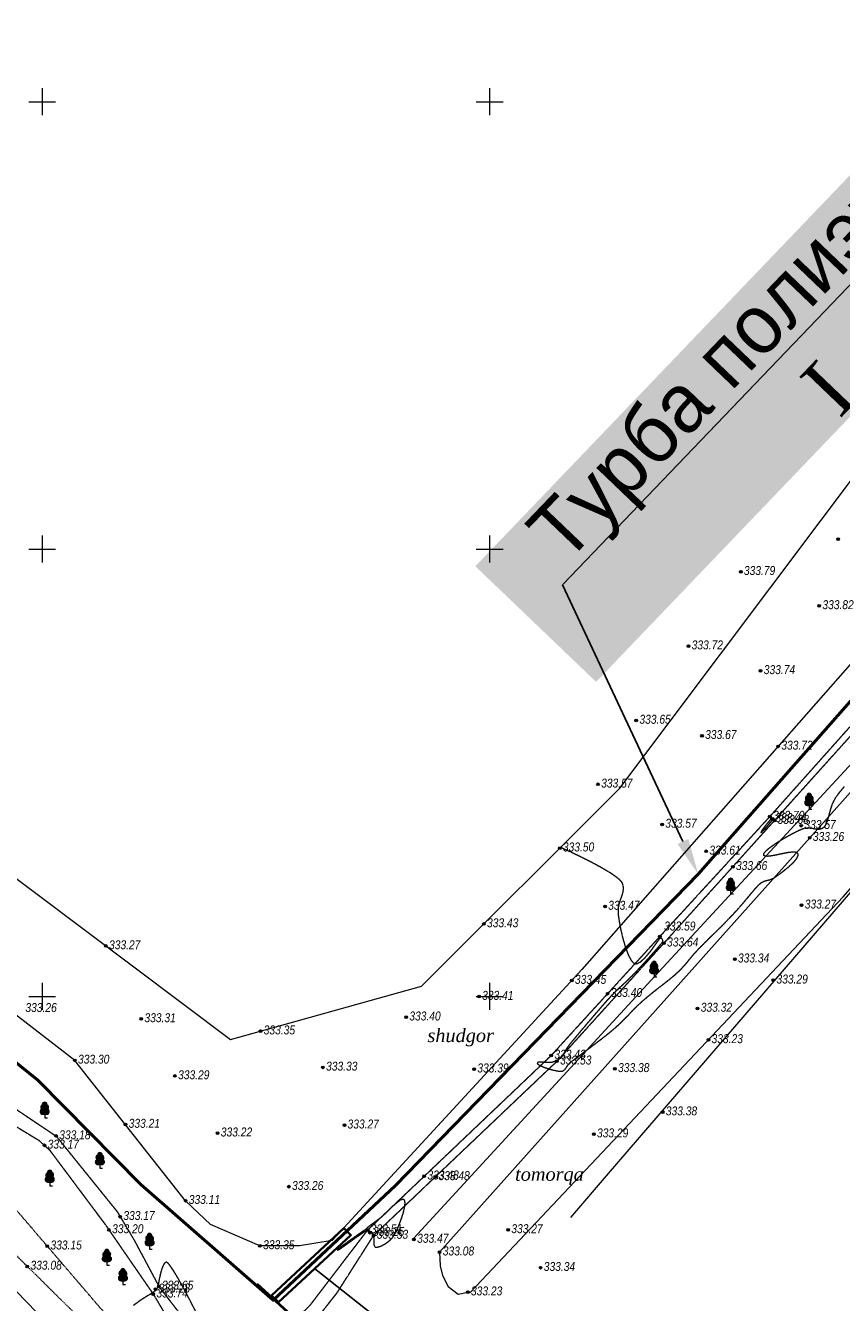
# Model space of a CAD drawing. Header units: millimetres. Extents: x 3960971 to 4113015, y -456608 to 60100.
# Tile 56 of 61: x 4084503 to 4093621, y -54319 to -40046. Entities that reach past the tile are written whole.
import ezdxf
from ezdxf import colors
from ezdxf.entities.mleader import LeaderData, LeaderLine
from ezdxf.enums import TextEntityAlignment as Align
from ezdxf.math import Vec2, Vec3

# ---------------------------------------------------------------- set-up
doc = ezdxf.new("R2010")
doc.units = ezdxf.units.MM
for name, pattern in [('Auto_Street_NotBorder_Line_m1', [3, 1.5, -1.5]), ('Hydrotech_Dry_Grooves_m1', [1, 1, 0]), ('Relef_Horizontal_Basic_m1', [1, 1, 0])]:
    doc.linetypes.add(name, pattern=pattern)
for name, color, linetype, lineweight, true_color in [('AUTO#_ROADS_EXIST_L', 7, 'Continuous', 15, 0x000000), ('GREEN_VGTAT_#####_L', 7, 'Continuous', 15, 0x000000), ('GREEN_VGTAT_#####_T', 7, 'Continuous', 15, 0x000000), ('GREEN_VGTAT_CNTUR_P', 7, 'Continuous', 15, 0x000000), ('GREEN_VGTAT_SRVEY_B', 7, 'Continuous', 15, 0x000000)]:
    doc.layers.add(name, color=color, linetype=linetype, lineweight=lineweight, true_color=true_color)
for name, color, linetype, true_color in [('GEODS_POINT_GRID#_B', 7, 'Continuous', 0x000000), ('HYDRO_TECHN_CANAL_L', 7, 'Continuous', 0x000000), ('RELEF_HRZNT_BASIC_L', 7, 'Continuous', 0x000000), ('RELEF_POINT_PICKT_B', 7, 'Continuous', 0x000000), ('RELEF_POINT_PICKT_T', 7, 'Continuous', 0x000000)]:
    doc.layers.add(name, color=color, linetype=linetype, true_color=true_color)
doc.styles.add('БМ-431 (Times New Roman К)', font='timesi.ttf', dxfattribs={"height": 1})
doc.styles.add('Д-431 (Arial Narrow К)', font='ARIALNI.TTF', dxfattribs={"height": 1})
doc.linetypes.add('Stripe_Woody_Plant_2_10_L4_m1', pattern='A,0,[2,Topography.shx,S=4,R=0,X=0.4,Y=0],-12', length=12)
doc.linetypes.add('Vegetation_Line_Contour_Manual_m1', pattern='A,0,[3,Topography.shx,S=1,R=0,X=0,Y=0],-1.5', length=1.5)

# ---------------------------------------------------------------- blocks, each defined once
blk = doc.blocks.new('PointHight_m1')
at = {"layer": 'RELEF_POINT_PICKT_B', "linetype": 'Continuous', "lineweight": 15, "true_color": 0x000000}
h = blk.add_hatch(color=18, dxfattribs=at)
edge = h.paths.add_edge_path()
edge.add_arc((0, 0), 0.3, 0, 360)
at = {"layer": 'RELEF_POINT_PICKT_B', "color": 18, "linetype": 'Continuous', "lineweight": 15, "true_color": 0x000000}
blk.add_circle((0, 0), 0.3, dxfattribs=at)
blk.add_point((0, 0), dxfattribs=at)
blk = doc.blocks.new('CrossCoord_m1')
at = {"layer": 'GEODS_POINT_GRID#_B', "color": 3, "lineweight": 20, "true_color": 0x00ff00, "flags": 128}
for points in [[(0, 3), (0, -3)], [(-3, 0), (3, 0)]]:
    blk.add_lwpolyline(points, dxfattribs=at)
blk = doc.blocks.new('GreenBroadleaf_m1')
at = {"layer": 'GREEN_VGTAT_SRVEY_B', "linetype": 'Continuous', "lineweight": 13, "true_color": 0xfffffe}
h = blk.add_hatch(color=7, dxfattribs=at)
h.dxf.hatch_style = 1
edge = h.paths.add_edge_path()
edge.add_line((-0.48, 0.8), (0.48, 0.8))
edge.add_arc((0.41, 1.41), 0.612, 276.5567, 421.5805)
edge.add_arc((0.28, 2.38), 0.602, 314.3499, 428.7548)
edge.add_arc((0, 3), 0.501, 352.9771, 449.7089)
edge.add_arc((0, 3), 0.501, 90.2911, 187.0229)
edge.add_arc((-0.28, 2.38), 0.602, 111.2452, 225.6501)
edge.add_arc((-0.41, 1.41), 0.612, 118.4195, 263.4433)
at = {"layer": 'GREEN_VGTAT_SRVEY_B', "color": 18, "linetype": 'Continuous', "lineweight": 13, "true_color": 0x000000}
blk.add_line((-0.48, 0.8), (0.48, 0.8), dxfattribs=at)
blk.add_lwpolyline([(0, 0.8), (0, 0), (0.6, 0)], dxfattribs=at)
for centre, radius, start, end in [((-0.28, 2.38), 0.602, 111.2452, 225.6501), ((0, 3), 0.501, 90.2911, 187.0229), ((0, 3), 0.501, 352.9771, 89.7089), ((0.28, 2.38), 0.602, 314.3499, 68.7548), ((-0.41, 1.41), 0.612, 118.4195, 263.4433), ((0.41, 1.41), 0.612, 276.5567, 61.5805)]:
    blk.add_arc(centre, radius, start, end, dxfattribs=at)

msp = doc.modelspace()

# ---------------------------------------------------------------- linework, layer by layer
at = {"color": 92, "lineweight": 50, "elevation": 33518.676}
msp.add_lwpolyline([(4107255.587, -31365.521), (4104593.678, -35480.14), (4099224.138, -41344.949), (4092020.541, -49531.043), (4088637.491, -53011.703), (4087271.205, -54293.913), (4085792.593, -53000.153), (4084640.567, -51833.3), (4081986.026, -49691.219), (4080521.382, -48440.853), (4077414.393, -46351.828), (4074372.685, -44434.152)], dxfattribs=at)
at = {"color": 7, "lineweight": 35}
msp.add_lwpolyline([(4088060.685, -53489.891), (4087251.785, -54241.573), (4087329.419, -54317.101), (4088138.318, -53565.418)], close=True, dxfattribs=at)
at = {"color": 7, "lineweight": 25}
msp.add_lwpolyline([(4092435.294, -55357.531), (4089921.096, -55670.934), (4087733.869, -53941.259)], dxfattribs=at)
at = {"color": 7, "lineweight": 40}
msp.add_lwpolyline([(4087470.462, -54462.783), (4087090.724, -54113.708)], dxfattribs=at)
at = {"layer": 'AUTO#_ROADS_EXIST_L', "color": 18, "linetype": 'Auto_Street_NotBorder_Line_m1', "lineweight": 15, "true_color": 0x000000, "elevation": 33176.9, "flags": 128}
msp.add_lwpolyline([(4024148.721, -68638.287), (4024827.138, -69529.468), (4026211.265, -70922.319), (4027780.94, -72082.885), (4028886.565, -72878.819), (4031613.712, -75115.136), (4032763.36, -76019.905), (4032895.701, -76120.617), (4032954.987, -76128.174), (4033834.16, -75064.914), (4035215.562, -73480.369), (4036221.199, -72294.852), (4037017.872, -71470.578), (4038884.293, -69376.985), (4040759.587, -67402.367), (4043586.847, -64372.763), (4044741.377, -63091.193), (4047199.143, -60279.333), (4050600.76, -56432.459), (4051211.773, -55602.572), (4052321.014, -54327.267), (4058491.264, -47384.769), (4059991.798, -45867.949), (4063489.514, -42011.791), (4064911.429, -40510.105), (4065073.893, -40414.562), (4065293.697, -40315.835), (4065618.625, -40293.541), (4066293.964, -40363.606), (4067130.889, -40810.831), (4070695.891, -43013.054), (4073560.936, -44921.085), (4080244.935, -49685.092), (4082555.055, -51539.444), (4084248.734, -53109.891), (4085342.405, -54386.415), (4086095.632, -55106.352), (4086348.564, -55268.691), (4086774.241, -55392.263), (4087059.544, -55343.341), (4087564.657, -55208.181), (4088282.49, -54962.284), (4088595.086, -54858.111), (4088963.037, -54841.834), (4089417.751, -54819.281), (4089908.536, -54921.114), (4090268.017, -54977.381), (4090558.688, -54895.752), (4090767.71, -54814.123)], dxfattribs=at)
at = {"layer": 'AUTO#_ROADS_EXIST_L', "color": 18, "linetype": 'Auto_Street_NotBorder_Line_m1', "lineweight": 15, "true_color": 0x000000, "flags": 128}
msp.add_lwpolyline([(4090257.699, -55523.291), (4090127.06, -55425.337), (4089865.783, -55291.467), (4089282.342, -55127.362), (4088574.401, -55170.621), (4087653.061, -55504.55), (4086860.592, -55645.298), (4086662.189, -55604.4), (4086277.656, -55496.022), (4085339.951, -54724.254), (4082310.439, -51727.518), (4080093.354, -49865.254), (4076300.595, -47105.927), (4075418.019, -46494.288)], dxfattribs=at)
at = {"layer": 'GREEN_VGTAT_#####_L', "color": 18, "linetype": 'Stripe_Woody_Plant_2_10_L4_m1', "lineweight": 13, "true_color": 0x000000, "flags": 128}
for points in [[(4088843.658, -53600.237), (4091578.275, -50624.502), (4096052.014, -45787.27), (4098128.396, -43352.588), (4101069.365, -40124.765), (4104408.866, -36301.169), (4105237.342, -35661.804)], [(4105786.534, -36760.699), (4101947.619, -40669.015), (4097860.18, -45403.346), (4094299.52, -49062.638), (4091012.892, -52878.574), (4090593.937, -53368.626)]]:
    msp.add_lwpolyline(points, dxfattribs=at)
at = {"layer": 'GREEN_VGTAT_CNTUR_P', "color": 18, "linetype": 'Vegetation_Line_Contour_Manual_m1', "lineweight": 15, "true_color": 0x000000, "flags": 128}
for points in [[(4105230.311, -30317.904), (4105504.653, -30807.149), (4105749.337, -31281.568), (4105999.373, -31797.249), (4106048.59, -32661.279), (4104697.931, -34854.755), (4104500.281, -35269.433), (4102547.851, -37442.4), (4098536.722, -41706.385), (4090720.673, -50598.019), (4087930.011, -53627.493), (4087563.783, -53687.27), (4087122.814, -53687.27), (4086569.735, -53448.161), (4086292.079, -53181.712), (4085054.212, -51613.053), (4078085.873, -46225.551), (4071137.079, -41942.825), (4068761.053, -40347.487), (4065981.291, -38292.185), (4065594.633, -37937.15), (4065451.489, -37635.87), (4065504.226, -37244.206), (4065745.311, -37003.181), (4066189.811, -37116.162), (4066709.65, -37568.082), (4069781.834, -39410.166), (4078778.785, -45332.827), (4082993.823, -48526.981), (4086793.19, -51380.11), (4088929.579, -50783.612), (4091142.954, -48570.794), (4096194.21, -41846.634), (4102343.99, -35788.611), (4103729.755, -34268.502), (4103787.496, -33229.44), (4103960.716, -32036.443), (4103729.755, -30804.962), (4103171.6, -30323.915), (4103210.093, -29862.109), (4103806.743, -29554.239), (4104480.378, -29515.756)], [(4106158.74, -36463.709), (4106129.638, -36209.13), (4105933.199, -35685.424), (4105794.964, -35598.14), (4105025.157, -35925.519), (4103228.333, -37946.221), (4099330.459, -42314.748), (4093265.861, -49124.178), (4089130.597, -53756.837), (4089137.294, -53909.739), (4089163.26, -54019.344), (4089226.731, -54140.486), (4089339.249, -54227.017), (4089445.282, -54203.578), (4089475.282, -54203.578), (4093641.207, -49786.222), (4099768.69, -42805.731), (4103669.324, -38333.704), (4105857.3, -36708.123)], [(4082459.378, -54006.181), (4082954.482, -53480.742), (4083182.992, -53336.055), (4083396.267, -53297.98), (4083830.435, -53610.197), (4085079.621, -54897.144), (4085049.153, -55270.282), (4084630.219, -55742.416), (4084455.028, -55780.491)]]:
    msp.add_lwpolyline(points, close=True, dxfattribs=at)
at = {"layer": 'HYDRO_TECHN_CANAL_L', "color": 3, "linetype": 'Hydrotech_Dry_Grooves_m1', "lineweight": 15, "true_color": 0x00ff00, "flags": 128}
for points, elevation in [([(4065811.886, -39393.166), (4066690.965, -40099.393), (4067140.704, -40358.269), (4068452.878, -41261.392), (4069986.315, -42339.968), (4070087.297, -42434.588), (4070156.895, -42598), (4070403.895, -42611.43), (4070790.417, -42833.912), (4072966.075, -44157.03), (4076950.932, -46910.977), (4080473.327, -49306.202), (4082832.705, -51111.57), (4083655.814, -51870.928), (4084091.864, -52166.243), (4084657.719, -52510.158), (4084771.739, -52615.514), (4085390.477, -53443.685), (4085930.429, -54226.904), (4086091.278, -54497.161), (4086255.005, -54691.365), (4086357.682, -54785.693), (4086488.114, -54842.165), (4087050.034, -54880.275), (4087333.089, -54835.885), (4087541.218, -54774.849), (4087985.564, -54209.624), (4088392.879, -53570.421), (4090441.505, -51622.864), (4091636.543, -50303.273), (4092871.681, -48933.262), (4094698.852, -46901.559), (4097392.657, -43969.059), (4098974.3, -42079.961), (4101338.274, -39499.907), (4102989.483, -37724.617), (4104895.126, -35554.906), (4105272.426, -35275.622), (4106210.619, -35057.713), (4106368.119, -35004.198), (4106451.097, -34857.882), (4106665.236, -34074.117), (4106695.04, -33136.557), (4106724.503, -32397.602), (4106761.586, -32254.601), (4106851.647, -32129.255), (4106955.834, -32014.501), (4107057.949, -31948.514)], 33254.6), ([(4065852.65, -39308.429), (4068515.666, -41179.649), (4070030.975, -42207.476), (4070857.401, -42725.616), (4073029.93, -44080.605), (4077042.845, -46814.581), (4080523.44, -49174.355), (4082927.624, -51005.96), (4083518.761, -51475.926), (4083857.967, -51799.088), (4084181.21, -52014.529), (4084846.547, -52461.19), (4085527.584, -53304.86), (4085715.145, -53620.043), (4085992.211, -54138.69), (4086221.922, -54437.994), (4086306.444, -54539.708), (4086420.704, -54605.43), (4086571.838, -54677.158), (4087382.684, -54650.109), (4087684.079, -54348.79), (4088326.376, -53509.626), (4090377.761, -51558.281), (4091591.491, -50228.751), (4092821.301, -48887.648), (4094646.622, -46841.435), (4097332.665, -43903.63), (4098912.477, -42011.044), (4101245.028, -39465.411), (4102902.257, -37679.506), (4104810.806, -35495.976), (4105078.298, -35270.807), (4105197.938, -35213.064), (4105306.546, -35190.417), (4106047.299, -34995.127), (4106158.953, -34965.273), (4106204.133, -34944.596), (4106310.653, -34884.126), (4106362.803, -34819.288), (4106551.586, -34048.894), (4106604.478, -33153.897), (4106634.42, -32332.552), (4106685.463, -32149.695), (4106848.592, -31943.213), (4106987.693, -31873.041)], 33260.1)]:
    msp.add_lwpolyline(points, dxfattribs=dict(at, elevation=elevation))
at = {"layer": 'RELEF_HRZNT_BASIC_L', "color": 34, "linetype": 'Relef_Horizontal_Basic_m1', "lineweight": 15, "true_color": 0xa55200, "elevation": 33350}
for points in [[(4090480.618, -49227.587), (4090481.313, -49227.989), (4090483.796, -49229.427), (4090488.955, -49232.414), (4090494.876, -49235.842), (4090522.215, -49248.277), (4090592.836, -49280.925), (4090693.174, -49328.839), (4090809.661, -49387.072), (4090928.73, -49450.677), (4091036.816, -49514.707), (4091106.258, -49562.913), (4091143.85, -49595.645), (4091160.384, -49615.242), (4091165.767, -49624.255), (4091171.021, -49635.783), (4091178.323, -49658.224), (4091182.279, -49690.701), (4091177.342, -49732.777), (4091160.873, -49785.514), (4091140.882, -49841.141), (4091125.859, -49902.591), (4091124.29, -49972.795), (4091135.071, -50050.229), (4091153.04, -50145.988), (4091177.18, -50249.554), (4091206.474, -50350.408), (4091239.904, -50438.03), (4091268.943, -50491.533), (4091291.719, -50518.445), (4091307.256, -50528.831), (4091315.106, -50531.505), (4091324.57, -50532.515), (4091345.005, -50528.477), (4091378.584, -50509.423), (4091426.469, -50465.76), (4091486.287, -50394.713), (4091539.528, -50322.055), (4091572.681, -50274.782), (4091589.688, -50251.667), (4091596.443, -50244.277), (4091598.278, -50243.418), (4091600.864, -50244.005), (4091605.951, -50246.678), (4091612.968, -50253.721), (4091620.043, -50266.796), (4091622.792, -50284.81), (4091609.228, -50305.354), (4091574.069, -50347.864), (4091523.487, -50405.742), (4091463.659, -50472.386), (4091400.757, -50541.198), (4091340.957, -50605.578), (4091290.432, -50658.924), (4091244.207, -50705.541), (4091205.363, -50742.248), (4091170.249, -50774.034), (4091135.214, -50805.888), (4091096.604, -50842.8), (4091050.769, -50889.758), (4091004.217, -50940.755), (4090943.971, -51009.131), (4090875.153, -51088.665), (4090802.885, -51173.137), (4090732.288, -51256.324), (4090668.485, -51332.005), (4090616.598, -51393.96), (4090581.747, -51435.967), (4090549.025, -51481.516), (4090525.099, -51522.419), (4090503.132, -51558.859), (4090476.287, -51591.02), (4090437.726, -51619.087), (4090385.668, -51635.347), (4090328.946, -51637.563), (4090276.642, -51634.131), (4090244.083, -51632.961), (4090228.131, -51635.825), (4090222.619, -51640.522), (4090221.617, -51643.909), (4090222.343, -51647.856), (4090229.95, -51656.692), (4090254.309, -51671.602), (4090304.135, -51692.612), (4090379.678, -51716.49), (4090438.049, -51730.044), (4090473.802, -51735.012), (4090491.378, -51735.15), (4090497.802, -51734.126), (4090504.403, -51732.133), (4090515.765, -51726.853), (4090529.206, -51716.106), (4090543.219, -51697.644), (4090560.479, -51670.376), (4090585.266, -51641.627), (4090612.953, -51619.241), (4090661.182, -51582.67), (4090724.713, -51535.267), (4090798.307, -51480.383), (4090876.723, -51421.37), (4090954.722, -51361.58), (4091027.065, -51304.365), (4091088.513, -51253.075), (4091143.693, -51203.391), (4091188.079, -51160.422), (4091225.944, -51121.428), (4091261.566, -51083.669), (4091299.219, -51044.408), (4091343.179, -51000.903), (4091397.721, -50950.417), (4091459.809, -50896.841), (4091522.647, -50845.754), (4091584.868, -50796.952), (4091645.107, -50750.231), (4091701.999, -50705.386), (4091754.176, -50662.213), (4091800.274, -50620.506), (4091843.519, -50576.96), (4091876.977, -50539.809), (4091905.343, -50505.637), (4091933.311, -50471.027), (4091965.576, -50432.563), (4092006.832, -50386.83), (4092052.041, -50339.93), (4092105.184, -50286.709), (4092164.203, -50228.508), (4092227.042, -50166.665), (4092291.646, -50102.522), (4092355.959, -50037.418), (4092417.923, -49972.694), (4092476.252, -49908.38), (4092530.656, -49845.162), (4092580.577, -49785.368), (4092625.454, -49731.322), (4092664.729, -49685.35), (4092697.841, -49649.779), (4092724.232, -49626.935), (4092760.989, -49608.206), (4092793.985, -49600.085), (4092827.245, -49592.21), (4092864.789, -49574.221), (4092905.791, -49546.474), (4092965.52, -49502.958), (4093031.116, -49450.263), (4093089.722, -49394.977), (4093122.93, -49353.31), (4093135.538, -49325.769), (4093136.544, -49309.964), (4093134.518, -49302.987), (4093130.608, -49297.022), (4093117.252, -49288.883), (4093085.445, -49284.792), (4093026.825, -49290.676), (4092939.858, -49308.08), (4092853.701, -49326.055), (4092796.894, -49333.22), (4092767.127, -49330.57), (4092755.455, -49323.621), (4092752.483, -49318.319), (4092751.748, -49312.861), (4092755.607, -49299.968), (4092773.325, -49276.361), (4092815.314, -49238.813), (4092888.943, -49186.186), (4092975.216, -49132.499), (4093062.51, -49083.394), (4093139.201, -49044.516), (4093193.666, -49021.505), (4093245.949, -49013.167), (4093293.259, -49018.179), (4093337.089, -49026.158), (4093370.653, -49027.703), (4093395.453, -49022.549), (4093411.988, -49014.863), (4093420.291, -49009.495), (4093426.946, -49004.234), (4093438.701, -48991.809), (4093453.063, -48968.804), (4093467.843, -48931.064), (4093483.006, -48874.864), (4093499.304, -48811.654), (4093521.893, -48744.67), (4093555.93, -48677.148), (4093592.401, -48626.923), (4093653.036, -48552.688)], [(4086401.554, -54412.463), (4086341.218, -54295.078), (4086276.282, -54172.36), (4086212.055, -54056.353), (4086153.844, -53959.102), (4086115.174, -53902.898), (4086092.563, -53877.392), (4086081.17, -53869.759), (4086076.704, -53869.044), (4086076.704, -53869.044), (4086070.764, -53870.408), (4086059.528, -53877.703), (4086044.231, -53898.455), (4086026.579, -53939.924), (4086008.578, -54004.278), (4085994.644, -54070.018), (4085984.295, -54123.727), (4085977.052, -54151.987), (4085966.902, -54169.636), (4085957.048, -54182.736), (4085943.274, -54197.893), (4085913.878, -54217.096), (4085853.904, -54252.802), (4085779.968, -54299.745), (4085708.682, -54352.652)]]:
    msp.add_lwpolyline(points, dxfattribs=at)
for points in [[(4092840.682, -48907.082), (4092839.789, -48907.812), (4092834.849, -48913.127), (4092821.045, -48929.066), (4092794.89, -48960.494), (4092758.704, -49006.081), (4092734.728, -49038.879), (4092723.83, -49056.644), (4092721.431, -49063.557), (4092721.991, -49065.199), (4092723.708, -49065.432), (4092730, -49061.758), (4092745.237, -49047.685), (4092772.613, -49017.925), (4092810.112, -48973.747), (4092835.74, -48942.093), (4092848.647, -48925.493), (4092852.9, -48919.609), (4092853.451, -48918.579), (4092853.129, -48917.574), (4092851.127, -48914.82), (4092846.276, -48910.217), (4092840.682, -48907.082)], [(4088308.153, -53499.596), (4088306.741, -53500.646), (4088298.104, -53506.696), (4088272.783, -53524.233), (4088222.013, -53559.441), (4088144.231, -53613.954), (4088067.411, -53669.117), (4088018.795, -53705.778), (4087995.897, -53724.949), (4087989.261, -53732.349), (4087988.964, -53734.151), (4087990.703, -53734.463), (4087999.536, -53730.544), (4088024.291, -53714.943), (4088073.513, -53680.553), (4088149.818, -53625.499), (4088227.919, -53569.707), (4088281.162, -53533.663), (4088310.442, -53516.202), (4088323.009, -53510.748), (4088326.83, -53510.203), (4088332.532, -53510.956), (4088342.962, -53514.07), (4088356.551, -53522.394), (4088371.883, -53539.28), (4088388.822, -53567.488), (4088394.751, -53599.15), (4088393.86, -53639.482), (4088395.574, -53676.777), (4088409.315, -53699.33), (4088435.91, -53700.77), (4088474.986, -53688.513), (4088520.431, -53664.763), (4088566.131, -53631.727), (4088605.975, -53591.607), (4088633.842, -53547.552), (4088665.013, -53482.848), (4088695.577, -53406.698), (4088721.623, -53328.304), (4088739.241, -53256.872), (4088744.639, -53210.922), (4088742.302, -53186.084), (4088737.233, -53175.212), (4088733.552, -53171.703), (4088728.453, -53169.118), (4088716.342, -53168.012), (4088694.028, -53175.327), (4088658.31, -53198.512), (4088607.884, -53241.975), (4088555.97, -53292.312), (4088507.857, -53339.65), (4088468.833, -53374.116), (4088428.67, -53404.291), (4088389.54, -53433.443), (4088355.693, -53458.571), (4088331.382, -53476.677), (4088320.857, -53484.761), (4088314.509, -53492.185), (4088308.153, -53499.596)]]:
    msp.add_lwpolyline(points, close=True, dxfattribs=at)

# ---------------------------------------------------------------- block references
at = {"layer": 'GEODS_POINT_GRID#_B', "color": 3, "true_color": 0x00ff00, "xscale": 50, "yscale": 50, "zscale": 50}
for p in [(4084688.8, -40897.838), (4089688.8, -40897.838), (4084688.8, -45897.838), (4089688.8, -45897.838), (4084688.8, -50897.838), (4089688.8, -50897.838)]:
    msp.add_blockref('CrossCoord_m1', p, dxfattribs=at)
at = {"layer": 'GREEN_VGTAT_SRVEY_B', "color": 18, "true_color": 0x000000, "xscale": 50, "yscale": 50, "zscale": 50}
for p in [(4093261.493, -48804.522), (4092382.791, -49751.901), (4091526.441, -50680.907), (4084716.841, -52255.519), (4085333.649, -52818.468), (4084773.61, -53015.084), (4085889.177, -53722.876), (4085411.173, -53901.242), (4085590.87, -54116.982)]:
    msp.add_blockref('GreenBroadleaf_m1', p, dxfattribs=at)
at = {"layer": 'RELEF_POINT_PICKT_B', "color": 18, "true_color": 0x000000, "xscale": 50, "yscale": 50, "zscale": 50}
for p in [(4093582.605, -45788.376, 33384.356), (4092495.379, -46151.227, 33379.075), (4093372.474, -46533.278, 33382.077), (4091911.623, -46982.641, 33371.859), (4092717.439, -47258.954, 33374.34), (4091327.867, -47814.056, 33364.643), (4092062.405, -47984.63, 33366.602), (4092913.527, -48103.401, 33372.445), (4090900.222, -48527.529, 33357.252), (4092821.301, -48887.648, 33370.2), (4092846.823, -48913.239, 33343.6), (4092871.681, -48933.262, 33367.6), (4091617.217, -48976.067, 33356.995), (4093171.406, -48989.848, 33357.4), (4090472.576, -49241.003, 33349.861), (4093265.861, -49124.178, 33326), (4092109.112, -49276.202, 33361.272), (4092406.612, -49449.115, 33366.169), (4090978.604, -49892.981, 33347.1), (4093175.177, -49879.396, 33327.044), (4089624.713, -50088.653, 33342.537), (4091591.491, -50228.751, 33359.3), (4085400.768, -50334.473, 33327.261), (4091636.543, -50303.273, 33363.8), (4092428.927, -50482.076, 33334.269), (4090607.02, -50721.398, 33345.024), (4092859.471, -50717.811, 33328.56), (4089570.569, -50900.028, 33340.817), (4091007.995, -50867.917, 33339.666), (4092013.214, -51033.082, 33332.052), (4085796.687, -51150.05, 33330.726), (4088756.41, -51130.676, 33339.731), (4087129.309, -51286.263, 33335.355), (4092134.157, -51384.23, 33323.363), (4085054.212, -51613.053, 33329.6), (4090377.761, -51558.281, 33343.3), (4090441.505, -51622.864, 33353.4), (4086172.419, -51787.705, 33328.83), (4087826.338, -51691.158, 33332.711), (4089516.424, -51711.403, 33339.096), (4091089.01, -51707.375, 33338.086), (4091622.87, -52191.459, 33337.988), (4085620.08, -52330.136, 33321.097), (4088066.304, -52337.923, 33326.939), (4084844.22, -52458.307, 33318.371), (4086649.7, -52427.004, 33322.267), (4090853.568, -52437.25, 33328.514), (4084714.729, -52562.836, 33316.84), (4088958.949, -52907.902, 33348.28), (4089081.959, -52915.337, 33347.518), (4087445.589, -53024.837, 33326.332), (4086292.079, -53181.712, 33311), (4085560.702, -53360.513, 33317.03), (4085435.286, -53508.681, 33319.881), (4088326.376, -53509.626, 33350.5), (4089896.454, -53508.11, 33327.346), (4088349.651, -53539.172, 33324.9), (4088392.879, -53570.421, 33352.6), (4088843.658, -53615.237, 33347.1), (4084746.014, -53690.312, 33315.226), (4087122.814, -53687.27, 33335.306), (4089130.597, -53756.837, 33307.5), (4084522.812, -53915.956, 33308.363), (4090259.075, -53930.521, 33333.696), (4085930.429, -54226.904, 33374.2), (4085955.056, -54171.28, 33327.8), (4085992.211, -54138.69, 33365.3), (4087220.59, -54245.455, 33348.861), (4089445.282, -54203.578, 33323)]:
    msp.add_blockref('PointHight_m1', p, dxfattribs=at)

# ---------------------------------------------------------------- texts
at = {"layer": 'GREEN_VGTAT_#####_T', "color": 18, "true_color": 0x000000, "style": 'БМ-431 (Times New Roman К)'}
for s, p in [('shudgor', (4089365.549, -51353.895)), ('tomorqa', (4090357.631, -52908.603))]:
    msp.add_text(s, height=150, dxfattribs=at).set_placement(p, align=Align.MIDDLE)
at = {"layer": 'RELEF_POINT_PICKT_T', "color": 18, "true_color": 0x000000, "style": 'Д-431 (Arial Narrow К)'}
for s, p in [('333.79', (4092530.379, -46137.727, 33379.075)), ('333.82', (4093407.474, -46519.778, 33382.077)), ('333.72', (4091946.623, -46969.141, 33371.859)), ('333.74', (4092752.439, -47245.454, 33374.34)), ('333.65', (4091362.867, -47800.556, 33364.643)), ('333.67', (4092097.405, -47971.13, 33366.602)), ('333.72', (4092948.527, -48089.901, 33372.445)), ('333.57', (4090935.222, -48514.029, 33357.252)), ('333.57', (4091652.217, -48962.567, 33356.995)), ('333.70', (4092856.301, -48874.148, 33370.2)), ('333.44', (4092881.823, -48899.739, 33343.6)), ('333.68', (4092906.681, -48919.762, 33367.6)), ('333.57', (4093206.406, -48976.348, 33357.4)), ('333.26', (4093300.861, -49110.678, 33326)), ('333.50', (4090507.576, -49227.503, 33349.861)), ('333.61', (4092144.112, -49262.702, 33361.272)), ('333.66', (4092441.612, -49435.615, 33366.169)), ('333.47', (4091013.604, -49879.481, 33347.1)), ('333.27', (4093210.177, -49865.896, 33327.044)), ('333.43', (4089659.713, -50075.153, 33342.537)), ('333.59', (4091639.033, -50111.256, 33359.3)), ('333.64', (4091671.543, -50289.773, 33363.8)), ('333.27', (4085435.768, -50320.973, 33327.261)), ('333.34', (4092463.927, -50468.576, 33334.269)), ('333.45', (4090642.02, -50707.898, 33345.024)), ('333.29', (4092894.471, -50704.311, 33328.56)), ('333.40', (4091042.995, -50854.417, 33339.666)), ('333.41', (4089605.569, -50886.528, 33340.817)), ('333.26', (4084501.299, -51022.669, 33325.729)), ('333.31', (4085831.687, -51136.55, 33330.726)), ('333.40', (4088791.41, -51117.176, 33339.731)), ('333.32', (4092048.214, -51019.582, 33332.052)), ('333.35', (4087164.309, -51272.763, 33335.355)), ('333.23', (4092169.157, -51370.73, 33323.363)), ('333.43', (4090412.761, -51544.781, 33343.3)), ('333.30', (4085089.212, -51599.553, 33329.6)), ('333.33', (4087861.338, -51677.658, 33332.711)), ('333.39', (4089551.424, -51697.903, 33339.096)), ('333.53', (4090476.505, -51609.364, 33353.4)), ('333.38', (4091124.01, -51693.875, 33338.086)), ('333.29', (4086207.419, -51774.205, 33328.83)), ('333.38', (4091657.87, -52177.959, 33337.988)), ('333.21', (4085655.08, -52316.636, 33321.097)), ('333.22', (4086684.7, -52413.504, 33322.267)), ('333.27', (4088101.304, -52324.423, 33326.939)), ('333.29', (4090888.568, -52423.75, 33328.514)), ('333.17', (4084749.729, -52549.336, 33316.84)), ('333.18', (4084879.22, -52444.807, 33318.371)), ('333.48', (4088993.949, -52894.402, 33348.28)), ('333.48', (4089116.959, -52901.837, 33347.518)), ('333.26', (4087480.589, -53011.337, 33326.332)), ('333.11', (4086327.079, -53168.212, 33311)), ('333.17', (4085595.702, -53347.013, 33317.03)), ('333.20', (4085470.286, -53495.181, 33319.881)), ('333.51', (4088361.376, -53496.126, 33350.5)), ('333.25', (4088384.651, -53525.672, 33324.9)), ('333.53', (4088427.879, -53556.921, 33352.6)), ('333.27', (4089931.454, -53494.61, 33327.346)), ('333.15', (4084781.014, -53676.812, 33315.226)), ('333.35', (4087157.814, -53673.77, 33335.306)), ('333.47', (4088878.658, -53601.737, 33347.1)), ('333.08', (4089165.597, -53743.337, 33307.5)), ('333.08', (4084557.812, -53902.456, 33308.363)), ('333.34', (4090294.075, -53917.021, 33333.696)), ('333.65', (4086027.211, -54125.19, 33365.3)), ('333.74', (4085965.429, -54213.404, 33374.2)), ('333.28', (4085990.056, -54157.78, 33327.8)), ('333.23', (4089480.282, -54190.078, 33323))]:
    msp.add_text(s, height=100, dxfattribs=at).set_placement(p, align=Align.MIDDLE_LEFT)

# ---------------------------------------------------------------- next in the draw order: leaders
at = {"color": 18, "ltscale": 20, "true_color": 0x000000}
ml = msp.add_multileader_mtext('Standard', dxfattribs=at)
ml.set_content('{\\C0;Турба полиэтилен \\fTimes New Roman|b0|i0|c186|p18;∅\\fTimes New Roman|b0|i0|c204|p18;250\\fTimes New Roman|b0|i0|c186|p18; L=\\fTimes New Roman|b0|i0|c204|p18;300м}', color=(0, 0, 0))
ml.set_leader_properties()
ml.build(insert=Vec2(0, 0))
ml.multileader.update_dxf_attribs({"text_left_attachment_type": 6, "text_right_attachment_type": 6, "dogleg_length": 1.424, "arrow_head_size": 402.556})
ctx = ml.context
ctx.base_point, ctx.char_height, ctx.arrow_head_size, ctx.landing_gap_size, ctx.plane_origin, ctx.plane_x_axis, ctx.plane_y_axis = Vec3(4090504.245, -46297.587), 651.526736, 402.556, 3.22, Vec3(4088802.196, -47217.624), Vec3(0.691620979, 0.722260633), Vec3(-0.722260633, 0.691620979)
ctx.left_attachment, ctx.right_attachment, ctx.text_align_type = 6, 6, 1
notes = []
notes.append((ctx, [(0, (1, 1, 0), (4090503.844, -46298.006), (0.691620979, 0.722260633), 0.58, [(0, [(4092020.541, -49531.043)], 0, [])])]))
ctx.mtext.insert, ctx.mtext.text_direction, ctx.mtext.rotation, ctx.mtext.width, ctx.mtext.alignment, ctx.mtext.flow_direction = Vec3(4093471.56, -42068.382), Vec3(0.691620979, 0.722260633), 0.807065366, 11131.89467, 2, 5
ctx.mtext.has_bg_fill, ctx.mtext.bg_color, ctx.mtext.bg_scale_factor, ctx.mtext.bg_transparency, ctx.mtext.use_window_bg_color = 1, -1023410174, 1.1, 0, 0
for ctx, leaders in notes:
    for number, flags, end, landing, length, lines in leaders:
        leader = LeaderData()
        leader.index, (leader.has_last_leader_line, leader.has_dogleg_vector, leader.attachment_direction) = number, flags
        leader.last_leader_point, leader.dogleg_vector, leader.dogleg_length = Vec3(end), Vec3(landing), length
        for number, points, colour, breaks in lines:
            line = LeaderLine()
            line.index, line.vertices, line.color, line.breaks = number, Vec3.list(points), colors.encode_raw_color(colour), breaks
            leader.lines.append(line)
        ctx.leaders.append(leader)

doc.saveas('drawing.dxf')
